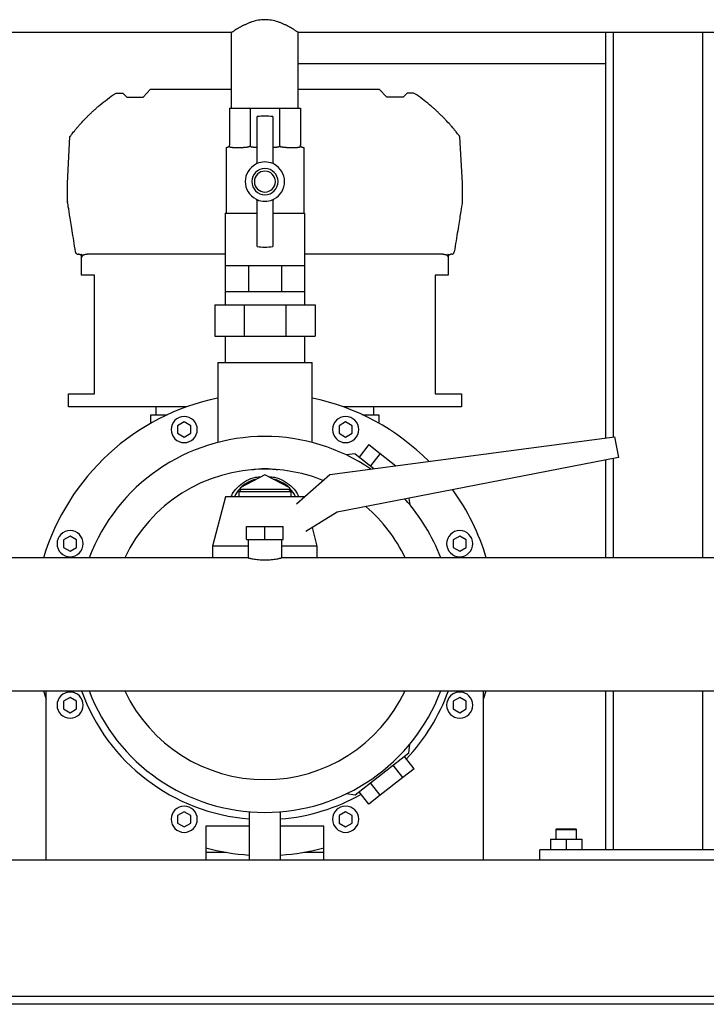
# Model space of a CAD drawing. Header units: millimetres. Extents: x 6 to 1859, y 9 to 889.
# Tile 6 of 8: x 1331 to 1593, y 9 to 384. Entities that reach past the tile are written whole.
import ezdxf

# ---------------------------------------------------------------- set-up
doc = ezdxf.new("R2010")
doc.units = ezdxf.units.MM

msp = doc.modelspace()

# ---------------------------------------------------------------- linework, layer by layer
at = {"color": 7, "linetype": 'Continuous', "lineweight": 25}
for p, q in [((1411.55, 379.47), (1136.95, 379.47)), ((1411.55, 350.52), (1411.55, 379.47)), ((1711.55, 379.47), (1436.95, 379.47)), ((1436.95, 350.52), (1436.95, 379.47)), ((1554.25, 379.47), (1554.25, 224.71)), ((1557.25, 379.47), (1557.25, 225.11)), ((1591.25, 379.47), (1591.25, 178.92)), ((1554.25, 367.52), (1436.95, 367.52)), ((1377.77, 354.81), (1380.57, 357.82)), ((1380.57, 357.82), (1411.55, 357.82)), ((1436.95, 357.82), (1467.92, 357.82)), ((1470.73, 354.81), (1467.92, 357.82)), ((1366.28, 355.59), (1367.52, 356.28)), ((1367.52, 356.28), (1370.01, 356.28)), ((1370.01, 356.28), (1371.49, 354.81)), ((1371.49, 354.81), (1377.77, 354.81)), ((1477.01, 354.81), (1470.73, 354.81)), ((1478.49, 356.28), (1477.01, 354.81)), ((1480.98, 356.28), (1478.49, 356.28)), ((1482.22, 355.59), (1480.98, 356.28)), ((1410.7, 350.52), (1410.7, 336.52)), ((1410.7, 350.52), (1418.64, 350.52)), ((1418.64, 350.52), (1429.86, 350.52)), ((1418.64, 350.52), (1418.64, 336.52)), ((1429.86, 350.52), (1429.86, 336.52)), ((1429.86, 350.52), (1437.79, 350.52)), ((1437.79, 350.52), (1437.79, 336.52)), ((1421.25, 329.39), (1421.25, 347.34)), ((1427.25, 347.34), (1427.25, 329.39)), ((1348.87, 321.94), (1349.8, 339.62)), ((1499.63, 321.94), (1498.7, 339.62)), ((1409.4, 335.52), (1409.4, 310.52)), ((1409.4, 335.52), (1409.7, 335.52)), ((1411.86, 335.52), (1416.06, 335.52)), ((1432.43, 335.52), (1436.63, 335.52)), ((1438.79, 335.52), (1439.09, 335.52)), ((1439.09, 335.52), (1439.09, 310.52)), ((1348.88, 315.03), (1348.87, 321.89)), ((1499.62, 315.03), (1499.63, 321.89)), ((1421.25, 297.7), (1421.25, 315.65)), ((1427.25, 315.65), (1427.25, 297.7)), ((1409.1, 310.52), (1409.1, 290.52)), ((1409.1, 310.52), (1421.25, 310.52)), ((1427.25, 310.52), (1439.39, 310.52)), ((1439.39, 310.52), (1439.39, 290.52)), ((1353.25, 294.82), (1352.94, 294.82)), ((1354.25, 286.82), (1354.25, 294.82)), ((1354.25, 294.82), (1354.42, 294.82)), ((1360.75, 294.82), (1356.38, 294.82)), ((1409.1, 294.82), (1360.75, 294.82)), ((1487.75, 294.82), (1439.39, 294.82)), ((1492.11, 294.82), (1487.75, 294.82)), ((1494.08, 294.82), (1494.25, 294.82)), ((1494.25, 294.82), (1494.25, 286.82)), ((1495.56, 294.82), (1495.25, 294.82)), ((1409.1, 290.52), (1409.1, 280.52)), ((1409.1, 290.52), (1413.54, 290.52)), ((1413.54, 290.52), (1417.98, 290.52)), ((1417.98, 290.52), (1417.98, 280.52)), ((1417.98, 290.52), (1424.25, 290.52)), ((1424.25, 290.52), (1430.52, 290.52)), ((1430.52, 290.52), (1430.52, 280.52)), ((1430.52, 290.52), (1434.96, 290.52)), ((1434.96, 290.52), (1439.39, 290.52)), ((1439.39, 290.52), (1439.39, 280.52)), ((1359.25, 286.82), (1354.25, 286.82)), ((1359.25, 241.52), (1359.25, 286.82)), ((1494.25, 286.82), (1489.25, 286.82)), ((1489.25, 286.82), (1489.25, 241.52)), ((1409.1, 280.52), (1409.1, 275.52)), ((1409.1, 280.52), (1413.54, 280.52)), ((1413.54, 280.52), (1417.98, 280.52)), ((1417.98, 280.52), (1424.25, 280.52)), ((1424.25, 280.52), (1430.52, 280.52)), ((1430.52, 280.52), (1434.96, 280.52)), ((1434.96, 280.52), (1439.39, 280.52)), ((1439.39, 280.52), (1439.39, 275.52)), ((1405.08, 275.52), (1405.08, 263.52)), ((1405.08, 275.52), (1416.31, 275.52)), ((1416.31, 275.52), (1416.31, 263.52)), ((1416.31, 275.52), (1432.19, 275.52)), ((1432.19, 275.52), (1432.19, 263.52)), ((1432.19, 275.52), (1443.42, 275.52)), ((1443.42, 275.52), (1443.42, 263.52)), ((1405.08, 263.52), (1416.31, 263.52)), ((1409.1, 263.52), (1409.1, 253.52)), ((1416.31, 263.52), (1432.19, 263.52)), ((1432.19, 263.52), (1443.42, 263.52)), ((1439.39, 263.52), (1439.39, 253.52)), ((1406.25, 253.52), (1406.25, 222.97)), ((1406.25, 253.52), (1424.25, 253.52)), ((1424.25, 253.52), (1442.25, 253.52)), ((1442.25, 222.97), (1442.25, 253.52)), ((1349.25, 236.52), (1349.25, 241.52)), ((1349.25, 241.52), (1359.25, 241.52)), ((1489.25, 241.52), (1499.25, 241.52)), ((1499.25, 241.52), (1499.25, 236.52)), ((1394.26, 236.52), (1349.25, 236.52)), ((1380.75, 230.3), (1380.75, 233.52)), ((1380.75, 233.52), (1383.75, 233.52)), ((1382.75, 233.52), (1382.75, 236.52)), ((1383.75, 233.52), (1386.99, 233.52)), ((1499.25, 236.52), (1454.23, 236.52)), ((1461.51, 233.52), (1464.75, 233.52)), ((1464.75, 233.52), (1467.75, 233.52)), ((1465.75, 236.52), (1465.75, 233.52)), ((1467.75, 233.52), (1467.75, 230.3)), ((1393.44, 230.78), (1390.94, 229.34)), ((1390.94, 229.34), (1390.94, 226.45)), ((1395.94, 229.34), (1393.44, 230.78)), ((1395.94, 226.45), (1395.94, 229.34)), ((1455.06, 230.78), (1452.56, 229.34)), ((1452.56, 229.34), (1452.56, 226.45)), ((1457.56, 229.34), (1455.06, 230.78)), ((1457.56, 226.45), (1457.56, 229.34)), ((1390.94, 226.45), (1393.44, 225)), ((1393.44, 225), (1395.94, 226.45)), ((1452.56, 226.45), (1455.06, 225)), ((1455.06, 225), (1457.56, 226.45)), ((1449.08, 210.76), (1557.69, 225.17)), ((1463.93, 222.13), (1460.24, 217.4)), ((1463.93, 222.13), (1468.26, 218.76)), ((1557.69, 225.17), (1559.25, 217.17)), ((1458.64, 218.65), (1455.23, 218.24)), ((1458.64, 218.65), (1465.89, 212.99)), ((1468.26, 218.76), (1464.56, 214.03)), ((1468.26, 218.76), (1474.22, 214.09)), ((1559.25, 217.17), (1451.89, 196.3)), ((1554.25, 216.2), (1554.25, 178.92)), ((1557.25, 216.78), (1557.25, 178.92)), ((1424.25, 210.61), (1414.75, 205.68)), ((1433.75, 205.68), (1424.25, 210.61)), ((1436.36, 199.52), (1449.08, 210.76)), ((1415.25, 205.17), (1414.25, 204.17)), ((1414.25, 204.17), (1414.25, 202.17)), ((1424.25, 204.17), (1414.25, 204.17)), ((1414.75, 205.68), (1414.75, 204.67)), ((1415.25, 205.17), (1424.25, 205.17)), ((1424.25, 205.17), (1433.25, 205.17)), ((1434.25, 204.17), (1424.25, 204.17)), ((1434.25, 204.17), (1433.25, 205.17)), ((1433.75, 204.67), (1433.75, 205.68)), ((1434.25, 202.17), (1434.25, 204.17)), ((1409.25, 202.17), (1404.25, 183.42)), ((1424.25, 202.17), (1409.25, 202.17)), ((1439.25, 202.17), (1424.25, 202.17)), ((1439.25, 202.17), (1439.25, 202.17)), ((1479.25, 201.62), (1479.55, 199.24)), ((1451.89, 196.3), (1439.85, 188.93)), ((1417.25, 185.92), (1417.25, 190.92)), ((1417.25, 190.92), (1424.25, 190.92)), ((1424.25, 185.92), (1424.25, 190.92)), ((1424.25, 190.92), (1431.25, 190.92)), ((1431.25, 185.92), (1431.25, 190.92)), ((1444.25, 183.42), (1442.37, 190.47)), ((1349.88, 187.21), (1347.38, 185.77)), ((1347.38, 185.77), (1347.38, 182.88)), ((1352.38, 185.77), (1349.88, 187.21)), ((1352.38, 182.88), (1352.38, 185.77)), ((1417.25, 185.92), (1424.25, 185.92)), ((1417.9, 185.92), (1417.9, 178.92)), ((1424.25, 185.92), (1431.25, 185.92)), ((1430.6, 185.92), (1430.6, 178.92)), ((1498.62, 187.21), (1496.12, 185.77)), ((1496.12, 185.77), (1496.12, 182.88)), ((1501.12, 185.77), (1498.62, 187.21)), ((1501.12, 182.88), (1501.12, 185.77)), ((1347.38, 182.88), (1349.88, 181.44)), ((1349.88, 181.44), (1352.38, 182.88)), ((1404.25, 183.42), (1404.25, 178.92)), ((1417.9, 183.42), (1404.25, 183.42)), ((1444.25, 183.42), (1430.6, 183.42)), ((1444.25, 178.92), (1444.25, 183.42)), ((1496.12, 182.88), (1498.62, 181.44)), ((1498.62, 181.44), (1501.12, 182.88)), ((1417.9, 178.92), (1042.75, 178.92)), ((1814.25, 178.92), (1430.6, 178.92)), ((1041.75, 128.12), (1814.25, 128.12)), ((1339.73, 128.12), (1340.75, 124.96)), ((1340.75, 63.52), (1340.75, 128.12)), ((1507.75, 124.96), (1508.76, 128.12)), ((1507.75, 63.52), (1507.75, 128.12)), ((1554.25, 128.12), (1554.25, 67.52)), ((1557.25, 128.12), (1557.25, 67.52)), ((1591.25, 128.12), (1591.25, 67.52)), ((1349.88, 125.6), (1347.38, 124.16)), ((1347.38, 124.16), (1347.38, 121.27)), ((1352.38, 124.16), (1349.88, 125.6)), ((1352.38, 121.27), (1352.38, 124.16)), ((1498.62, 125.6), (1496.12, 124.16)), ((1496.12, 124.16), (1496.12, 121.27)), ((1501.12, 124.16), (1498.62, 125.6)), ((1501.12, 121.27), (1501.12, 124.16)), ((1347.38, 121.27), (1349.88, 119.83)), ((1349.88, 119.83), (1352.38, 121.27)), ((1496.12, 121.27), (1498.62, 119.83)), ((1498.62, 119.83), (1501.12, 121.27)), ((1479.13, 104.39), (1479.55, 107.8)), ((1479.13, 104.39), (1458.64, 88.38)), ((1481.22, 98.41), (1477.53, 103.14)), ((1476.9, 95.04), (1473.21, 99.77)), ((1481.22, 98.41), (1476.9, 95.04)), ((1476.9, 95.04), (1468.26, 88.28)), ((1468.26, 88.28), (1464.56, 93.01)), ((1458.64, 88.38), (1455.23, 88.8)), ((1463.93, 84.91), (1460.24, 89.63)), ((1468.26, 88.28), (1463.93, 84.91)), ((1393.44, 82.03), (1390.94, 80.59)), ((1390.94, 80.59), (1390.94, 77.7)), ((1395.94, 80.59), (1393.44, 82.03)), ((1395.94, 77.7), (1395.94, 80.59)), ((1418.25, 82.02), (1418.25, 63.52)), ((1430.25, 63.52), (1430.25, 82.02)), ((1455.06, 82.03), (1452.56, 80.59)), ((1452.56, 80.59), (1452.56, 77.7)), ((1457.56, 80.59), (1455.06, 82.03)), ((1457.56, 77.7), (1457.56, 80.59)), ((1390.94, 77.7), (1393.44, 76.26)), ((1393.44, 76.26), (1395.94, 77.7)), ((1418.25, 76.52), (1401.75, 76.52)), ((1401.75, 76.52), (1401.75, 63.52)), ((1446.75, 76.52), (1430.25, 76.52)), ((1446.75, 63.52), (1446.75, 76.52)), ((1452.56, 77.7), (1455.06, 76.26)), ((1455.06, 76.26), (1457.56, 77.7)), ((1535.55, 75.52), (1535.25, 75.22)), ((1535.25, 75.22), (1535.25, 71.52)), ((1535.25, 75.22), (1542.6, 75.22)), ((1535.55, 75.52), (1542.35, 75.52)), ((1542.35, 75.52), (1542.95, 75.52)), ((1542.6, 75.22), (1543.25, 75.22)), ((1543.25, 75.22), (1542.95, 75.52)), ((1543.25, 71.52), (1543.25, 75.22)), ((1533.25, 71.52), (1533.25, 67.52)), ((1533.25, 71.52), (1539.25, 71.52)), ((1539.25, 71.52), (1539.25, 67.52)), ((1539.25, 71.52), (1545.25, 71.52)), ((1545.25, 71.52), (1545.25, 67.52)), ((1409.45, 66.52), (1401.75, 66.52)), ((1446.75, 66.52), (1439.05, 66.52)), ((1529.25, 63.52), (1529.25, 67.52)), ((1619.25, 67.52), (1529.25, 67.52)), ((1340.75, 63.52), (1207.75, 63.52)), ((1401.75, 63.52), (1340.75, 63.52)), ((1418.25, 63.52), (1401.75, 63.52)), ((1424.25, 63.52), (1418.25, 63.52)), ((1430.25, 63.52), (1424.25, 63.52)), ((1446.75, 63.52), (1430.25, 63.52)), ((1507.75, 63.52), (1446.75, 63.52)), ((1640.75, 63.52), (1507.75, 63.52)), ((1821.75, 11.52), (1026.75, 11.52)), ((1821.75, 8.52), (1026.75, 8.52))]:
    msp.add_line(p, q, dxfattribs=at)
at = {"color": 7, "linetype": 'Continuous', "lineweight": 25, "flags": 128}
for points in [[(1354.42, 293.82), (1354.42, 294.38), (1354.42, 294.82)], [(1494.08, 294.82), (1494.08, 294.26), (1494.07, 293.82)]]:
    msp.add_lwpolyline(points, dxfattribs=at)
at = {"color": 7, "linetype": 'Continuous', "lineweight": 25}
for centre, radius, start, end in [((1424.25, 322.52), 25, 83.1079, 96.8921), ((1424.25, 322.52), 7.5, 118.0725, 241.9275), ((1424.25, 322.52), 5, 90, 270), ((1420.25, 330.02), 1, 298.0725, 0), ((1424.25, 322.52), 7.5, 66.4218, 113.5782), ((1424.25, 322.52), 5, 270, 90), ((1428.25, 330.02), 1, 180, 241.9275), ((1424.25, 322.52), 7.5, 298.0725, 61.9275), ((1424.25, 322.52), 4, 90, 270), ((1424.25, 322.52), 4, 270, 90), ((1349.87, 321.89), 1, 177, 180.1), ((1498.63, 321.89), 1, 359.9, 3), ((1420.25, 315.02), 1, 0, 61.9275), ((1428.25, 315.02), 1, 118.0725, 180), ((1349.88, 315.04), 1, 180.1, 189.0541), ((1424.25, 322.52), 7.5, 246.4218, 270), ((1424.25, 322.52), 7.5, 270, 293.5782), ((1498.62, 315.04), 1, 350.9459, 359.9), ((1424.25, 322.52), 25, 263.1079, 270), ((1424.25, 322.52), 25, 270, 276.8921), ((1424.25, 153.52), 88.25, 101.769, 163.2726), ((1424.25, 153.52), 88.25, 44.8556, 78.231), ((1393.44, 227.89), 5, 90, 270), ((1393.44, 227.89), 5, 270, 90), ((1455.06, 227.89), 5, 90, 270), ((1455.06, 227.89), 5, 270, 90), ((1424.25, 153.52), 71.75, 90, 159.2674), ((1424.25, 153.52), 71.75, 55.7432, 90), ((1424.25, 153.52), 59.25, 90, 154.6154), ((1424.25, 153.52), 59.25, 67.9775, 90), ((1423.97, 196.43), 12.88, 102.5938, 132.2575), ((1424.53, 196.43), 12.88, 47.7425, 77.4062), ((1422.81, 197.72), 11.15, 136.3275, 156.4956), ((1425.69, 197.72), 11.15, 23.5044, 43.6725), ((1424.25, 153.52), 88.25, 16.7274, 35.589), ((1424.25, 153.52), 71.75, 20.7326, 41.7835), ((1424.25, 153.52), 59.25, 25.3846, 49.2993), ((1349.88, 184.33), 5, 90, 270), ((1349.88, 184.33), 5, 270, 90), ((1498.62, 184.33), 5, 90, 270), ((1498.62, 184.33), 5, 270, 90), ((1424.25, 153.52), 74.5, 199.9341, 265.3806), ((1424.25, 153.52), 71.75, 200.7326, 270), ((1424.25, 153.52), 59.25, 205.3846, 270), ((1424.25, 153.52), 59.25, 270, 334.6154), ((1424.25, 153.52), 71.75, 270, 339.2674), ((1424.25, 153.52), 74.5, 316.4672, 340.0659), ((1349.88, 122.71), 5, 90, 270), ((1349.88, 122.71), 5, 270, 90), ((1498.62, 122.71), 5, 90, 270), ((1498.62, 122.71), 5, 270, 90), ((1424.25, 153.52), 74.5, 274.6194, 299.5328), ((1393.44, 79.15), 5, 90, 270), ((1393.44, 79.15), 5, 270, 90), ((1455.06, 79.15), 5, 90, 270), ((1455.06, 79.15), 5, 270, 90), ((1424.25, 153.52), 88.25, 255.2289, 266.1015), ((1424.25, 153.52), 88.25, 273.8985, 284.7711)]:
    msp.add_arc(centre, radius, start, end, dxfattribs=at)
for points, knots in [([(1436.95, 379.47), (1436.95, 379.47), (1436.95, 379.47), (1436.93, 379.48), (1436.91, 379.49), (1436.89, 379.51), (1436.85, 379.54), (1436.81, 379.57), (1436.75, 379.6), (1436.63, 379.68), (1436.39, 379.84), (1435.96, 380.11), (1435.42, 380.46), (1434.78, 380.85), (1434.03, 381.28), (1433.22, 381.73), (1432.32, 382.19), (1431.35, 382.65), (1430.32, 383.09), (1428.85, 383.62), (1426.85, 384.16), (1424.26, 384.4), (1421.68, 384.16), (1419.67, 383.63), (1418.19, 383.09), (1417.15, 382.65), (1416.18, 382.19), (1415.28, 381.73), (1414.47, 381.28), (1413.72, 380.85), (1413.08, 380.46), (1412.54, 380.11), (1412.11, 379.84), (1411.84, 379.66), (1411.69, 379.56), (1411.61, 379.51), (1411.56, 379.48), (1411.55, 379.47), (1411.55, 379.47)], [0, 0, 0, 0, 0.007714, 0.015449, 0.023205, 0.030987, 0.038795, 0.046632, 0.054499, 0.0624, 0.09305, 0.125009, 0.155028, 0.187503, 0.218805, 0.249971, 0.281259, 0.312579, 0.34364, 0.374696, 0.437235, 0.499736, 0.562018, 0.624604, 0.656043, 0.687337, 0.718591, 0.750012, 0.781234, 0.812308, 0.844861, 0.874947, 0.906817, 0.937385, 0.953209, 0.968908, 0.984499, 1, 1, 1, 1]), ([(1349.8, 339.62), (1349.8, 339.63), (1349.8, 339.63), (1349.81, 339.64), (1349.82, 339.66), (1349.85, 339.69), (1349.87, 339.73), (1349.91, 339.78), (1349.95, 339.83), (1350, 339.89), (1350.05, 339.97), (1350.19, 340.15), (1350.46, 340.5), (1350.94, 341.11), (1351.51, 341.82), (1352.14, 342.59), (1352.83, 343.41), (1353.82, 344.54), (1354.89, 345.71), (1356.04, 346.9), (1356.93, 347.79), (1357.85, 348.69), (1358.64, 349.43), (1359.28, 350.01), (1359.77, 350.45), (1360.26, 350.88), (1360.59, 351.16), (1360.75, 351.3)], [0, 0, 0, 0, 0.012261, 0.024518, 0.036791, 0.049102, 0.061472, 0.07392, 0.086468, 0.099135, 0.111941, 0.124903, 0.185589, 0.250113, 0.310907, 0.375035, 0.436451, 0.500087, 0.624469, 0.687021, 0.74985, 0.812642, 0.875038, 0.906629, 0.937962, 0.969073, 1, 1, 1, 1]), ([(1498.7, 339.62), (1498.7, 339.63), (1498.7, 339.63), (1498.69, 339.64), (1498.68, 339.66), (1498.65, 339.69), (1498.62, 339.73), (1498.59, 339.78), (1498.55, 339.83), (1498.5, 339.89), (1498.44, 339.97), (1498.31, 340.14), (1498.03, 340.5), (1497.56, 341.1), (1496.99, 341.82), (1496.37, 342.57), (1495.67, 343.4), (1494.69, 344.52), (1493.6, 345.71), (1492.46, 346.9), (1491.55, 347.82), (1490.62, 348.71), (1489.82, 349.46), (1489.2, 350.03), (1488.7, 350.47), (1488.22, 350.9), (1487.9, 351.17), (1487.75, 351.3)], [0, 0, 0, 0, 0.0121174, 0.0242842, 0.0365135, 0.0488177, 0.0612095, 0.0737011, 0.0863043, 0.0990307, 0.1118915, 0.1248977, 0.1847633, 0.2501066, 0.3093891, 0.3750284, 0.4338551, 0.5000814, 0.6244646, 0.6870898, 0.7498469, 0.8176396, 0.8750363, 0.9081879, 0.9400617, 0.9706636, 1, 1, 1, 1]), ([(1410.53, 335.96), (1410.52, 335.94), (1410.49, 335.9), (1410.45, 335.85), (1410.4, 335.8), (1410.35, 335.75), (1410.29, 335.71), (1410.24, 335.67), (1410.18, 335.64), (1410.12, 335.61), (1410.02, 335.57), (1409.86, 335.53), (1409.76, 335.52), (1409.7, 335.52)], [0, 0, 0, 0, 0.04356, 0.089837, 0.139005, 0.191208, 0.246567, 0.305183, 0.367141, 0.432514, 0.501363, 0.727544, 1, 1, 1, 1]), ([(1410.7, 336.52), (1410.7, 336.42), (1410.69, 336.32), (1410.63, 336.13), (1410.59, 336.04), (1410.53, 335.96)], [0, 0, 0, 0, 0.5, 0.5, 1, 1, 1, 1]), ([(1411.86, 335.52), (1411.8, 335.52), (1411.69, 335.52), (1411.52, 335.53), (1411.38, 335.54), (1411.25, 335.56), (1411.11, 335.59), (1410.97, 335.63), (1410.83, 335.69), (1410.72, 335.76), (1410.62, 335.85), (1410.56, 335.93), (1410.53, 335.96)], [0, 0, 0, 0, 0.114672, 0.221874, 0.321642, 0.414024, 0.49908, 0.620392, 0.730619, 0.830196, 0.919717, 1, 1, 1, 1]), ([(1418.57, 335.96), (1418.53, 335.94), (1418.46, 335.9), (1418.35, 335.85), (1418.23, 335.8), (1418.1, 335.75), (1417.95, 335.71), (1417.8, 335.67), (1417.65, 335.64), (1417.48, 335.61), (1417.17, 335.57), (1416.69, 335.53), (1416.29, 335.52), (1416.06, 335.52)], [0, 0, 0, 0, 0.04356, 0.089837, 0.139005, 0.191208, 0.246567, 0.305183, 0.367141, 0.432514, 0.501363, 0.727544, 1, 1, 1, 1]), ([(1418.64, 336.52), (1418.64, 336.42), (1418.63, 336.32), (1418.61, 336.13), (1418.59, 336.04), (1418.57, 335.96)], [0, 0, 0, 0, 0.5, 0.5, 1, 1, 1, 1]), ([(1421.28, 335.52), (1421.17, 335.52), (1420.96, 335.52), (1420.66, 335.53), (1420.38, 335.54), (1420.12, 335.56), (1419.85, 335.59), (1419.56, 335.63), (1419.26, 335.69), (1419, 335.76), (1418.77, 335.85), (1418.63, 335.93), (1418.57, 335.96)], [0, 0, 0, 0, 0.114672, 0.221874, 0.321642, 0.414024, 0.49908, 0.620392, 0.730619, 0.830196, 0.919717, 1, 1, 1, 1]), ([(1429.93, 335.96), (1429.9, 335.94), (1429.83, 335.9), (1429.71, 335.85), (1429.59, 335.8), (1429.45, 335.75), (1429.31, 335.71), (1429.15, 335.67), (1428.98, 335.64), (1428.8, 335.61), (1428.47, 335.57), (1427.95, 335.53), (1427.48, 335.52), (1427.22, 335.52)], [0, 0, 0, 0, 0.0435597, 0.0898369, 0.1390047, 0.1912078, 0.2465668, 0.3051829, 0.3671414, 0.4325144, 0.5013634, 0.7275444, 1, 1, 1, 1]), ([(1429.86, 336.52), (1429.86, 336.42), (1429.87, 336.32), (1429.89, 336.13), (1429.91, 336.04), (1429.93, 335.96)], [0, 0, 0, 0, 0.5, 0.5, 1, 1, 1, 1]), ([(1432.43, 335.52), (1432.34, 335.52), (1432.16, 335.52), (1431.9, 335.53), (1431.65, 335.54), (1431.41, 335.56), (1431.16, 335.59), (1430.89, 335.63), (1430.61, 335.69), (1430.35, 335.76), (1430.13, 335.85), (1429.99, 335.93), (1429.93, 335.96)], [0, 0, 0, 0, 0.114672, 0.221874, 0.321642, 0.414024, 0.49908, 0.620392, 0.730619, 0.830196, 0.919717, 1, 1, 1, 1]), ([(1437.96, 335.96), (1437.95, 335.94), (1437.92, 335.9), (1437.87, 335.85), (1437.82, 335.8), (1437.76, 335.75), (1437.69, 335.71), (1437.62, 335.67), (1437.55, 335.64), (1437.46, 335.61), (1437.3, 335.57), (1437.04, 335.53), (1436.78, 335.52), (1436.63, 335.52)], [0, 0, 0, 0, 0.04356, 0.089837, 0.139005, 0.191208, 0.246567, 0.305183, 0.367141, 0.432514, 0.501363, 0.727544, 1, 1, 1, 1]), ([(1437.96, 335.96), (1437.91, 336.04), (1437.87, 336.13), (1437.81, 336.32), (1437.79, 336.42), (1437.79, 336.52)], [0, 0, 0, 0, 0.5, 0.5, 1, 1, 1, 1]), ([(1438.79, 335.52), (1438.77, 335.52), (1438.73, 335.52), (1438.65, 335.53), (1438.58, 335.54), (1438.51, 335.56), (1438.43, 335.59), (1438.33, 335.63), (1438.23, 335.69), (1438.13, 335.76), (1438.05, 335.85), (1437.99, 335.93), (1437.96, 335.96)], [0, 0, 0, 0, 0.114672, 0.221874, 0.321642, 0.414024, 0.49908, 0.620392, 0.730619, 0.830196, 0.919717, 1, 1, 1, 1]), ([(1351.95, 295.66), (1351.48, 298.63), (1351.05, 301.36), (1350.28, 306.16), (1349.95, 308.23), (1349.42, 311.55), (1349.22, 312.81), (1348.96, 314.47), (1348.89, 314.88), (1348.89, 314.88)], [0, 0, 0, 0, 0.25, 0.25, 0.5, 0.5, 0.75, 0.75, 1, 1, 1, 1]), ([(1499.61, 314.88), (1499.61, 314.88), (1499.54, 314.47), (1499.28, 312.81), (1499.08, 311.55), (1498.55, 308.23), (1498.22, 306.16), (1497.45, 301.36), (1497.02, 298.63), (1496.54, 295.66)], [0, 0, 0, 0, 0.25, 0.25, 0.5, 0.5, 0.75, 0.75, 1, 1, 1, 1]), ([(1352.36, 295), (1352.34, 295.02), (1352.3, 295.05), (1352.24, 295.1), (1352.18, 295.17), (1352.13, 295.23), (1352.07, 295.33), (1352, 295.47), (1351.97, 295.59), (1351.95, 295.66)], [0, 0, 0, 0, 0.086633, 0.179872, 0.279809, 0.386523, 0.500074, 0.70807, 1, 1, 1, 1]), ([(1352.36, 295), (1352.38, 294.99), (1352.43, 294.96), (1352.5, 294.92), (1352.57, 294.89), (1352.66, 294.86), (1352.79, 294.83), (1352.89, 294.82), (1352.94, 294.82)], [0, 0, 0, 0, 0.1228776, 0.246689, 0.3718837, 0.4988963, 0.7500054, 1, 1, 1, 1]), ([(1353.25, 294.82), (1353.28, 294.82), (1353.34, 294.82), (1353.42, 294.81), (1353.51, 294.79), (1353.62, 294.75), (1353.76, 294.69), (1353.92, 294.57), (1354.05, 294.43), (1354.14, 294.28), (1354.2, 294.14), (1354.23, 294.04), (1354.25, 293.93), (1354.25, 293.86), (1354.25, 293.82)], [0, 0, 0, 0, 0.063651, 0.1262126, 0.1879905, 0.2493021, 0.3765877, 0.4991323, 0.6266562, 0.7494346, 0.8121163, 0.8743908, 0.9373884, 1, 1, 1, 1]), ([(1354.42, 293.82), (1354.42, 293.84), (1354.43, 293.88), (1354.44, 293.95), (1354.45, 294.01), (1354.47, 294.07), (1354.51, 294.16), (1354.58, 294.26), (1354.72, 294.41), (1354.93, 294.55), (1355.22, 294.67), (1355.56, 294.76), (1355.95, 294.81), (1356.23, 294.82), (1356.38, 294.82)], [0, 0, 0, 0, 0.024509, 0.049033, 0.073912, 0.099468, 0.126002, 0.185984, 0.251527, 0.368049, 0.501645, 0.649783, 0.815385, 1, 1, 1, 1]), ([(1492.11, 294.82), (1492.19, 294.82), (1492.34, 294.82), (1492.56, 294.8), (1492.76, 294.78), (1492.95, 294.75), (1493.13, 294.71), (1493.34, 294.65), (1493.57, 294.55), (1493.78, 294.41), (1493.91, 294.26), (1493.99, 294.15), (1494.04, 294.03), (1494.07, 293.93), (1494.07, 293.86), (1494.07, 293.82)], [0, 0, 0, 0, 0.09473, 0.1845609, 0.2696429, 0.3501525, 0.4262982, 0.4983264, 0.631992, 0.7486168, 0.8141737, 0.8742194, 0.917797, 0.9592264, 1, 1, 1, 1]), ([(1494.25, 293.82), (1494.25, 293.85), (1494.25, 293.91), (1494.26, 293.99), (1494.28, 294.08), (1494.31, 294.16), (1494.36, 294.28), (1494.44, 294.43), (1494.58, 294.57), (1494.74, 294.69), (1494.9, 294.76), (1495.08, 294.81), (1495.19, 294.82), (1495.25, 294.82)], [0, 0, 0, 0, 0.049939, 0.099382, 0.148872, 0.198948, 0.250132, 0.372681, 0.500013, 0.622659, 0.750115, 0.873467, 1, 1, 1, 1]), ([(1495.56, 294.82), (1495.59, 294.82), (1495.66, 294.82), (1495.76, 294.84), (1495.87, 294.87), (1496, 294.92), (1496.09, 294.98), (1496.14, 295)], [0, 0, 0, 0, 0.1659579, 0.3319586, 0.4989522, 0.7522326, 1, 1, 1, 1]), ([(1496.14, 295), (1496.16, 295.02), (1496.2, 295.05), (1496.26, 295.1), (1496.31, 295.16), (1496.37, 295.23), (1496.42, 295.31), (1496.46, 295.39), (1496.5, 295.49), (1496.53, 295.58), (1496.54, 295.64), (1496.54, 295.66)], [0, 0, 0, 0, 0.0836966, 0.175739, 0.2760815, 0.3846049, 0.501121, 0.6116455, 0.7506036, 0.9146262, 1, 1, 1, 1]), ([(1419.45, 212.57), (1421.03, 212.86), (1422.64, 213), (1425.86, 213), (1427.46, 212.86), (1429.05, 212.57)], [0, 0, 0, 0, 0.5, 0.5, 1, 1, 1, 1]), ([(1411.37, 202.17), (1411.6, 202.73), (1412.26, 204.32), (1414.27, 206.51), (1417.18, 208.51), (1420.17, 209.71), (1422.17, 209.87), (1422.94, 209.93)], [0, 0, 0, 0, 0.130523, 0.369658, 0.608909, 0.847887, 1, 1, 1, 1]), ([(1425.56, 209.93), (1426.33, 209.87), (1428.33, 209.71), (1431.33, 208.51), (1434.22, 206.51), (1436.24, 204.32), (1436.89, 202.73), (1437.12, 202.17)], [0, 0, 0, 0, 0.152384, 0.391491, 0.630505, 0.869028, 1, 1, 1, 1]), ([(1417.9, 178.92), (1417.9, 178.92), (1417.9, 178.92), (1417.92, 178.91), (1417.94, 178.91), (1417.98, 178.9), (1418.04, 178.88), (1418.16, 178.85), (1418.37, 178.81), (1418.64, 178.74), (1419.06, 178.65), (1419.73, 178.52), (1420.69, 178.36), (1421.8, 178.23), (1423, 178.13), (1424.25, 178.1), (1425.5, 178.13), (1426.7, 178.23), (1427.8, 178.36), (1428.63, 178.5), (1429.18, 178.6), (1429.56, 178.68), (1429.86, 178.74), (1430.11, 178.8), (1430.3, 178.85), (1430.44, 178.88), (1430.53, 178.9), (1430.59, 178.92), (1430.6, 178.92), (1430.6, 178.92)], [0, 0, 0, 0, 0.012373, 0.024809, 0.037311, 0.049879, 0.062515, 0.093171, 0.125197, 0.154899, 0.187569, 0.250194, 0.312569, 0.375028, 0.437563, 0.499834, 0.562464, 0.62479, 0.687355, 0.749903, 0.78582, 0.812296, 0.845144, 0.874998, 0.901097, 0.926639, 0.951632, 0.976083, 1, 1, 1, 1])]:
    msp.add_open_spline(points, degree=3, knots=knots, dxfattribs=at)
for points in [[(1360.75, 351.3), (1362.52, 352.82), (1364.37, 354.25), (1366.28, 355.59)], [(1487.75, 351.3), (1485.98, 352.82), (1484.13, 354.25), (1482.22, 355.59)]]:
    msp.add_open_spline(points, degree=3, dxfattribs=at)

doc.saveas('drawing.dxf')
